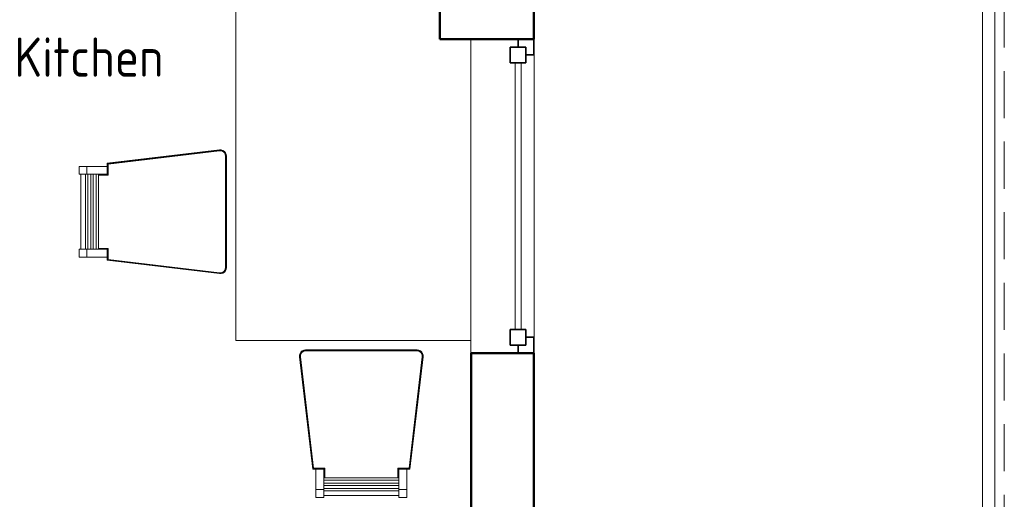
# Model space of a CAD drawing. Header units: millimetres. Extents: x -704 to 18014, y 1231 to 56345.
# Tile 36 of 60: x 14875 to 18014, y 36910 to 38438. Entities that reach past the tile are written whole.
import ezdxf

# ---------------------------------------------------------------- set-up
doc = ezdxf.new("R2010")
doc.units = ezdxf.units.MM
doc.linetypes.add('ADSK_Штриховая_ш3 п1_5', pattern=[225, 150, -75])
for name, color, linetype, lineweight in [('A-AREA-____-IDEN', 2, 'Continuous', 20), ('A-COLS-____-MCUT', 52, 'Continuous', 50), ('A-COLS-____-OTLN', 52, 'Continuous', 20), ('A-DETL-____-MBND', 5, 'ADSK_Штриховая_ш3 п1_5', 20), ('A-GENM-____-MCUT', 13, 'Continuous', 50), ('A-GENM-____-OTLN', 13, 'Continuous', 20), ('A-GLAZ-____-MCUT', 151, 'Continuous', 35), ('A-GLAZ-____-OTLN', 151, 'Continuous', 20), ('A-PART-____-OTLN', 2, 'Continuous', 20), ('A-WALL-____-MCUT', 113, 'Continuous', 50), ('A-WALL-____-OTLN', 113, 'Continuous', 20), ('I-FURN-____-OTLN', 30, 'Continuous', 20), ('Ограждение', 7, 'Continuous', 20)]:
    doc.layers.add(name, color=color, linetype=linetype, lineweight=lineweight)
doc.styles.add('GOST Common_1', font='GOST_Common.ttf', dxfattribs={"width": 0.9, "height": 125})

# ---------------------------------------------------------------- blocks, each defined once
blk = doc.blocks.new('Прямая форма - 83 new-609536-В_Этаж 03_Канализация')
at = {"layer": 'A-GLAZ-____-MCUT', "color": 53}
for p, q in [((-475, 0), (-500, 0)), ((-500, 0), (-500, -50)), ((-425, 25), (-475, 25)), ((-475, 25), (-475, -25)), ((-475, -25), (-475, 0)), ((-425, -25), (-425, 25)), ((425, 25), (425, -25)), ((475, 25), (425, 25)), ((475, -25), (475, 25)), ((500, 0), (475, 0)), ((475, 0), (475, -25)), ((500, -50), (500, 0)), ((-475, -25), (-425, -25)), ((-450, -25), (-475, -25)), ((-450, -50), (-450, -25)), ((425, -25), (475, -25)), ((475, -25), (450, -25)), ((450, -25), (450, -50)), ((-500, -50), (-450, -50)), ((450, -50), (500, -50))]:
    blk.add_line(p, q, dxfattribs=at)
at = {"layer": 'A-GLAZ-____-OTLN', "color": 253}
for p, q in [((425, 10), (-425, 10)), ((-425, -10), (425, -10))]:
    blk.add_line(p, q, dxfattribs=at)
blk = doc.blocks.new('Прямая форма - WD - 003-611924-В_Этаж 03_Канализация')
blk.add_blockref('Прямая форма - 83 new-609536-В_Этаж 03_Канализация', (500, 50))
blk = doc.blocks.new('Прямая форма - 83 new-612017-В_Этаж 03_Канализация')
at = {"layer": 'A-DETL-____-MBND', "color": 253}
blk.add_line((10800, -8926.4), (10800, -2368.6), dxfattribs=at)
blk = doc.blocks.new('Прямая форма - SLA - 012-612018-В_Этаж 03_Канализация')
blk.add_blockref('Прямая форма - 83 new-612017-В_Этаж 03_Канализация', (0, 0))
blk = doc.blocks.new('Прямая форма - 83 new-612745-В_Этаж 03_Канализация')
at = {"layer": 'I-FURN-____-OTLN', "color": 253}
for p, q in [((-400, 820.7), (-400, -820.7)), ((-810, -255.6), (-452.4, -213)), ((-809.8, -255.8), (-452.4, -213.2)), ((-809.4, -256.1), (-452.3, -213.6)), ((-808.8, -256.6), (-452.3, -214.2)), ((-808.1, -257.2), (-452.3, -214.9)), ((-807.4, -257.9), (-452.2, -215.6)), ((-807, -258.3), (-452.2, -216)), ((-452.4, -213), (-446.8, -213.1)), ((-452.4, -213), (-446.8, -213.1)), ((-452.4, -213), (-452.4, -213)), ((-452.4, -213), (-446.8, -213.2)), ((-452.4, -213), (-452.4, -213.2)), ((-452.4, -213.2), (-446.8, -213.4)), ((-452.4, -213.2), (-452.3, -213.6)), ((-452.3, -213.6), (-446.9, -213.8)), ((-452.3, -213.6), (-452.3, -214.2)), ((-452.3, -214.2), (-446.9, -214.3)), ((-452.3, -214.2), (-452.3, -214.9)), ((-452.3, -214.9), (-447.1, -215)), ((-452.3, -214.9), (-452.2, -215.6)), ((-452.2, -215.6), (-447.2, -215.7)), ((-452.2, -215.6), (-452.2, -216)), ((-452.2, -216), (-447.2, -216.1)), ((-447.2, -215.7), (-447.1, -215)), ((-447.2, -215.7), (-442.5, -217.2)), ((-447.2, -216.1), (-447.2, -215.7)), ((-447.2, -216.1), (-442.7, -217.6)), ((-447.1, -215), (-446.9, -214.3)), ((-447.1, -215), (-442.2, -216.5)), ((-446.9, -213.8), (-446.8, -213.4)), ((-446.9, -213.8), (-441.7, -215.4)), ((-446.9, -214.3), (-446.9, -213.8)), ((-446.9, -214.3), (-441.9, -215.9)), ((-446.8, -213.1), (-441.4, -214.8)), ((-446.8, -213.1), (-441.4, -214.8)), ((-446.8, -213.2), (-446.8, -213.1)), ((-446.8, -213.2), (-441.4, -214.8)), ((-446.8, -213.4), (-446.8, -213.2)), ((-446.8, -213.4), (-441.5, -215)), ((-442.7, -217.6), (-442.5, -217.2)), ((-442.7, -217.6), (-438.7, -220.2)), ((-442.5, -217.2), (-442.2, -216.5)), ((-442.5, -217.2), (-438.5, -219.9)), ((-442.2, -216.5), (-441.9, -215.9)), ((-442.2, -216.5), (-438, -219.3)), ((-441.9, -215.9), (-441.7, -215.4)), ((-441.9, -215.9), (-437.5, -218.8)), ((-441.7, -215.4), (-441.5, -215)), ((-441.7, -215.4), (-437.1, -218.4)), ((-441.5, -215), (-441.4, -214.8)), ((-441.5, -215), (-436.9, -218.1)), ((-441.4, -214.8), (-436.7, -217.9)), ((-441.4, -214.8), (-436.7, -217.9)), ((-441.4, -214.8), (-441.4, -214.8)), ((-441.4, -214.8), (-436.7, -217.9)), ((-438.5, -219.9), (-438, -219.3)), ((-438, -219.3), (-437.5, -218.8)), ((-438, -219.3), (-434.7, -223.2)), ((-437.5, -218.8), (-437.1, -218.4)), ((-437.5, -218.8), (-434.1, -222.8)), ((-437.1, -218.4), (-436.9, -218.1)), ((-437.1, -218.4), (-433.6, -222.5)), ((-436.9, -218.1), (-436.7, -217.9)), ((-436.9, -218.1), (-433.3, -222.3)), ((-436.7, -217.9), (-433.1, -222.2)), ((-436.7, -217.9), (-433.1, -222.2)), ((-436.7, -217.9), (-436.7, -217.9)), ((-436.7, -217.9), (-433.1, -222.2)), ((-438.7, -220.2), (-438.5, -219.9)), ((-438.7, -220.2), (-435.7, -223.8)), ((-438.5, -219.9), (-435.3, -223.6)), ((-435.7, -223.8), (-435.3, -223.6)), ((-435.7, -223.8), (-433.7, -228.2)), ((-435.3, -223.6), (-434.7, -223.2)), ((-435.3, -223.6), (-433.3, -228.1)), ((-434.7, -223.2), (-434.1, -222.8)), ((-434.7, -223.2), (-432.6, -227.8)), ((-434.1, -222.8), (-433.6, -222.5)), ((-434.1, -222.8), (-431.9, -227.6)), ((-433.7, -228.2), (-433.3, -228.1)), ((-433.7, -228.2), (-433, -233.1)), ((-433.6, -222.5), (-433.3, -222.3)), ((-433.6, -222.5), (-431.4, -227.5)), ((-433.3, -222.3), (-433.1, -222.2)), ((-433.3, -222.3), (-431, -227.4)), ((-433.3, -228.1), (-432.6, -227.8)), ((-433.3, -228.1), (-432.6, -233.1)), ((-433.1, -222.2), (-430.8, -227.3)), ((-433.1, -222.2), (-430.8, -227.3)), ((-433.1, -222.2), (-433.1, -222.2)), ((-433.1, -222.2), (-430.8, -227.3)), ((-433, -233.1), (-432.6, -233.1)), ((-433, -233.1), (-433, -587.6)), ((-432.6, -227.8), (-431.9, -227.6)), ((-432.6, -227.8), (-431.9, -233)), ((-432.6, -233.1), (-431.9, -233)), ((-432.6, -233.1), (-432.6, -587.6)), ((-431.9, -227.6), (-431.4, -227.5)), ((-431.9, -227.6), (-431.2, -233)), ((-431.9, -233), (-431.2, -233)), ((-431.9, -233), (-431.9, -587.7)), ((-431.4, -227.5), (-431, -227.4)), ((-431.4, -227.5), (-430.6, -232.9)), ((-431.2, -233), (-430.6, -232.9)), ((-431.2, -233), (-431.2, -587.7)), ((-431, -227.4), (-430.8, -227.3)), ((-431, -227.4), (-430.2, -232.9)), ((-430.8, -227.3), (-430, -232.9)), ((-430.8, -227.3), (-430, -232.9)), ((-430.8, -227.3), (-430.8, -227.3)), ((-430.8, -227.3), (-430, -232.9)), ((-430.6, -232.9), (-430.2, -232.9)), ((-430.6, -232.9), (-430.6, -587.8)), ((-430.2, -232.9), (-430, -232.9)), ((-430.2, -232.9), (-430.2, -587.8)), ((-430, -232.9), (-430, -232.9)), ((-430, -232.9), (-430, -587.8)), ((-900, -265.7), (-875, -265.7)), ((-900, -265.7), (-900, -290.7)), ((-875, -265.7), (-810, -265.7)), ((-875, -265.7), (-875, -290.7)), ((-810, -265.7), (-810, -255.6)), ((-810, -255.6), (-810, -255.6)), ((-809.8, -255.8), (-810, -255.6)), ((-810, -265.7), (-810, -290.7)), ((-809.8, -290.9), (-809.8, -255.8)), ((-809.4, -256.1), (-809.8, -255.8)), ((-809.4, -291.3), (-809.4, -256.1)), ((-808.8, -256.6), (-809.4, -256.1)), ((-808.8, -291.8), (-808.8, -256.6)), ((-808.1, -257.2), (-808.8, -256.6)), ((-808.1, -292.5), (-808.1, -257.2)), ((-807.4, -257.9), (-808.1, -257.2)), ((-807.4, -293.3), (-807.4, -257.9)), ((-807, -258.3), (-807.4, -257.9)), ((-807, -293.7), (-807, -258.3)), ((-875, -290.7), (-900, -290.7)), ((-894.1, -530), (-894.1, -290.7)), ((-879.2, -290.7), (-879.2, -530)), ((-810, -290.7), (-875, -290.7)), ((-872.1, -290.7), (-872.1, -530)), ((-862.1, -290.7), (-862.1, -530)), ((-854.9, -290.7), (-854.9, -530)), ((-844.9, -290.7), (-844.9, -530)), ((-837.8, -290.7), (-837.8, -530)), ((-837.8, -290.9), (-809.8, -290.9)), ((-837.8, -291.3), (-809.4, -291.3)), ((-837.8, -291.8), (-808.8, -291.8)), ((-837.8, -292.5), (-808.1, -292.5)), ((-837.8, -293.3), (-807.4, -293.3)), ((-837.8, -293.7), (-807, -293.7)), ((-810, -290.7), (-810, -290.7)), ((-809.8, -290.9), (-810, -290.7)), ((-809.4, -291.3), (-809.8, -290.9)), ((-808.8, -291.8), (-809.4, -291.3)), ((-808.1, -292.5), (-808.8, -291.8)), ((-807.4, -293.3), (-808.1, -292.5)), ((-807, -293.7), (-807.4, -293.3)), ((-900, -530), (-875, -530)), ((-900, -530), (-900, -555)), ((-875, -530), (-810, -530)), ((-875, -530), (-875, -555)), ((-807, -527), (-837.8, -527)), ((-807.4, -527.4), (-837.8, -527.4)), ((-808.1, -528.2), (-837.8, -528.2)), ((-808.8, -528.9), (-837.8, -528.9)), ((-809.4, -529.4), (-837.8, -529.4)), ((-809.8, -529.8), (-837.8, -529.8)), ((-809.8, -529.8), (-810, -530)), ((-810, -530), (-810, -555)), ((-810, -530), (-810, -530)), ((-809.4, -529.4), (-809.8, -529.8)), ((-809.8, -564.9), (-809.8, -529.8)), ((-808.8, -528.9), (-809.4, -529.4)), ((-809.4, -564.6), (-809.4, -529.4)), ((-808.1, -528.2), (-808.8, -528.9)), ((-808.8, -564.1), (-808.8, -528.9)), ((-807.4, -527.4), (-808.1, -528.2)), ((-808.1, -563.5), (-808.1, -528.2)), ((-807, -527), (-807.4, -527.4)), ((-807.4, -562.8), (-807.4, -527.4)), ((-807, -562.5), (-807, -527)), ((-875, -555), (-900, -555)), ((-810, -555), (-875, -555)), ((-810, -565.1), (-810, -555)), ((-809.8, -564.9), (-810, -565.1)), ((-809.4, -564.6), (-809.8, -564.9)), ((-452.4, -607.5), (-809.8, -564.9)), ((-808.8, -564.1), (-809.4, -564.6)), ((-452.3, -607.1), (-809.4, -564.6)), ((-808.1, -563.5), (-808.8, -564.1)), ((-452.3, -606.5), (-808.8, -564.1)), ((-807.4, -562.8), (-808.1, -563.5)), ((-452.3, -605.8), (-808.1, -563.5)), ((-807, -562.5), (-807.4, -562.8)), ((-452.2, -605.1), (-807.4, -562.8)), ((-452.2, -604.7), (-807, -562.5)), ((-452.4, -607.7), (-810, -565.1)), ((-810, -565.1), (-810, -565.1)), ((-433.7, -592.5), (-435.7, -596.9)), ((-433.3, -592.7), (-435.3, -597.1)), ((-432.6, -592.9), (-434.7, -597.5)), ((-431.9, -593.1), (-434.1, -597.9)), ((-433, -587.6), (-433.7, -592.5)), ((-433.7, -592.5), (-433.3, -592.7)), ((-431.4, -593.2), (-433.6, -598.2)), ((-432.6, -587.6), (-433.3, -592.7)), ((-433.3, -592.7), (-432.6, -592.9)), ((-431, -593.3), (-433.3, -598.4)), ((-430.8, -593.4), (-433.1, -598.5)), ((-430.8, -593.4), (-433.1, -598.5)), ((-430.8, -593.4), (-433.1, -598.5)), ((-433, -587.6), (-432.6, -587.6)), ((-432.6, -587.6), (-431.9, -587.7)), ((-431.9, -587.7), (-432.6, -592.9)), ((-432.6, -592.9), (-431.9, -593.1)), ((-431.2, -587.7), (-431.9, -593.1)), ((-431.9, -587.7), (-431.2, -587.7)), ((-431.9, -593.1), (-431.4, -593.2)), ((-430.6, -587.8), (-431.4, -593.2)), ((-431.4, -593.2), (-431, -593.3)), ((-431.2, -587.7), (-430.6, -587.8)), ((-430.2, -587.8), (-431, -593.3)), ((-431, -593.3), (-430.8, -593.4)), ((-430, -587.8), (-430.8, -593.4)), ((-430, -587.8), (-430.8, -593.4)), ((-430, -587.8), (-430.8, -593.4)), ((-430.8, -593.4), (-430.8, -593.4)), ((-430.6, -587.8), (-430.2, -587.8)), ((-430.2, -587.8), (-430, -587.8)), ((-430, -587.8), (-430, -587.8)), ((-452.3, -607.1), (-452.4, -607.5)), ((-446.8, -607.3), (-452.4, -607.5)), ((-446.8, -607.5), (-452.4, -607.7)), ((-452.4, -607.5), (-452.4, -607.7)), ((-446.8, -607.6), (-452.4, -607.7)), ((-446.8, -607.6), (-452.4, -607.7)), ((-452.4, -607.7), (-452.4, -607.7)), ((-452.2, -605.1), (-452.3, -605.8)), ((-447.1, -605.7), (-452.3, -605.8)), ((-452.3, -605.8), (-452.3, -606.5)), ((-446.9, -606.4), (-452.3, -606.5)), ((-452.3, -606.5), (-452.3, -607.1)), ((-446.9, -606.9), (-452.3, -607.1)), ((-447.2, -604.6), (-452.2, -604.7)), ((-452.2, -604.7), (-452.2, -605.1)), ((-447.2, -605), (-452.2, -605.1)), ((-442.7, -603.2), (-447.2, -604.6)), ((-442.5, -603.5), (-447.2, -605)), ((-447.2, -604.6), (-447.2, -605)), ((-447.2, -605), (-447.1, -605.7)), ((-442.2, -604.2), (-447.1, -605.7)), ((-447.1, -605.7), (-446.9, -606.4)), ((-441.9, -604.8), (-446.9, -606.4)), ((-441.7, -605.3), (-446.9, -606.9)), ((-446.9, -606.4), (-446.9, -606.9)), ((-446.9, -606.9), (-446.8, -607.3)), ((-441.5, -605.7), (-446.8, -607.3)), ((-441.4, -605.9), (-446.8, -607.6)), ((-441.4, -605.9), (-446.8, -607.6)), ((-441.4, -605.9), (-446.8, -607.5)), ((-446.8, -607.3), (-446.8, -607.5)), ((-446.8, -607.5), (-446.8, -607.6)), ((-438.7, -600.5), (-442.7, -603.2)), ((-442.7, -603.2), (-442.5, -603.5)), ((-438.5, -600.8), (-442.5, -603.5)), ((-442.5, -603.5), (-442.2, -604.2)), ((-438, -601.4), (-442.2, -604.2)), ((-442.2, -604.2), (-441.9, -604.8)), ((-437.5, -601.9), (-441.9, -604.8)), ((-441.9, -604.8), (-441.7, -605.3)), ((-437.1, -602.3), (-441.7, -605.3)), ((-441.7, -605.3), (-441.5, -605.7)), ((-436.9, -602.6), (-441.5, -605.7)), ((-441.5, -605.7), (-441.4, -605.9)), ((-436.7, -602.8), (-441.4, -605.9)), ((-436.7, -602.8), (-441.4, -605.9)), ((-436.7, -602.8), (-441.4, -605.9)), ((-441.4, -605.9), (-441.4, -605.9)), ((-435.7, -596.9), (-438.7, -600.5)), ((-438.7, -600.5), (-438.5, -600.8)), ((-435.3, -597.1), (-438.5, -600.8)), ((-438.5, -600.8), (-438, -601.4)), ((-434.7, -597.5), (-438, -601.4)), ((-438, -601.4), (-437.5, -601.9)), ((-434.1, -597.9), (-437.5, -601.9)), ((-437.5, -601.9), (-437.1, -602.3)), ((-433.6, -598.2), (-437.1, -602.3)), ((-437.1, -602.3), (-436.9, -602.6)), ((-433.3, -598.4), (-436.9, -602.6)), ((-436.9, -602.6), (-436.7, -602.8)), ((-433.1, -598.5), (-436.7, -602.8)), ((-433.1, -598.5), (-436.7, -602.8)), ((-433.1, -598.5), (-436.7, -602.8)), ((-436.7, -602.8), (-436.7, -602.8)), ((-435.7, -596.9), (-435.3, -597.1)), ((-435.3, -597.1), (-434.7, -597.5)), ((-434.7, -597.5), (-434.1, -597.9)), ((-434.1, -597.9), (-433.6, -598.2)), ((-433.6, -598.2), (-433.3, -598.4)), ((-433.3, -598.4), (-433.1, -598.5)), ((-433.1, -598.5), (-433.1, -598.5)), ((349, -820.7), (-400, -820.7)), ((-197.3, -873.1), (-197.2, -867.5)), ((-197.3, -873.1), (-197.2, -867.5)), ((-197.3, -873.1), (-197.2, -867.5)), ((-154.7, -1230.7), (-197.3, -873.1)), ((-197.3, -873.1), (-197.3, -873.1)), ((-197.1, -873.1), (-197.3, -873.1)), ((-197.2, -867.5), (-195.5, -862.1)), ((-197.2, -867.5), (-195.5, -862.1)), ((-197.2, -867.5), (-195.5, -862.1)), ((-197.2, -867.5), (-197.2, -867.5)), ((-197, -867.5), (-197.2, -867.5)), ((-197.1, -873.1), (-197, -867.5)), ((-196.7, -873), (-197.1, -873.1)), ((-154.6, -1230.5), (-197.1, -873.1)), ((-197, -867.5), (-195.3, -862.2)), ((-196.6, -867.6), (-197, -867.5)), ((-196.7, -873), (-196.6, -867.6)), ((-154.2, -1230.1), (-196.7, -873)), ((-196.2, -873), (-196.7, -873)), ((-196.6, -867.6), (-195, -862.4)), ((-196, -867.7), (-196.6, -867.6)), ((-196.2, -873), (-196, -867.7)), ((-153.7, -1229.5), (-196.2, -873)), ((-195.5, -873), (-196.2, -873)), ((-196, -867.7), (-194.5, -862.6)), ((-195.4, -867.8), (-196, -867.7)), ((-195.5, -862.1), (-192.4, -857.4)), ((-195.5, -862.1), (-192.4, -857.4)), ((-195.5, -862.1), (-192.4, -857.4)), ((-195.5, -862.1), (-195.5, -862.1)), ((-195.3, -862.2), (-195.5, -862.1)), ((-195.5, -873), (-195.4, -867.8)), ((-194.7, -872.9), (-195.5, -873)), ((-153.1, -1228.9), (-195.5, -873)), ((-195.4, -867.8), (-193.8, -862.9)), ((-194.6, -867.9), (-195.4, -867.8)), ((-195.3, -862.2), (-192.3, -857.6)), ((-195, -862.4), (-195.3, -862.2)), ((-195, -862.4), (-192, -857.8)), ((-194.5, -862.6), (-195, -862.4)), ((-194.7, -872.9), (-194.6, -867.9)), ((-152.4, -1228.1), (-194.7, -872.9)), ((-194.3, -872.9), (-194.7, -872.9)), ((-194.6, -867.9), (-193.2, -863.2)), ((-194.2, -868), (-194.6, -867.9)), ((-194.5, -862.6), (-191.5, -858.2)), ((-193.8, -862.9), (-194.5, -862.6)), ((-194.3, -872.9), (-194.2, -868)), ((-152.1, -1227.7), (-194.3, -872.9)), ((-194.2, -868), (-192.8, -863.4)), ((-193.8, -862.9), (-191, -858.7)), ((-193.2, -863.2), (-193.8, -862.9)), ((-193.2, -863.2), (-190.5, -859.2)), ((-192.8, -863.4), (-193.2, -863.2)), ((-192.8, -863.4), (-190.2, -859.4)), ((-192.4, -857.4), (-188.2, -853.8)), ((-192.4, -857.4), (-188.2, -853.8)), ((-192.4, -857.4), (-188.1, -853.8)), ((-192.4, -857.4), (-192.4, -857.4)), ((-192.3, -857.6), (-192.4, -857.4)), ((-192.3, -857.6), (-188, -854)), ((-192, -857.8), (-192.3, -857.6)), ((-192, -857.8), (-187.8, -854.3)), ((-191.5, -858.2), (-192, -857.8)), ((-191.5, -858.2), (-187.5, -854.8)), ((-191, -858.7), (-191.5, -858.2)), ((-191, -858.7), (-187.2, -855.4)), ((-190.5, -859.2), (-191, -858.7)), ((-190.5, -859.2), (-186.7, -856)), ((-190.2, -859.4), (-190.5, -859.2)), ((-190.2, -859.4), (-186.5, -856.4)), ((-188.2, -853.8), (-183, -851.5)), ((-188.2, -853.8), (-183, -851.5)), ((-188.1, -853.8), (-188.2, -853.8)), ((-188.1, -853.8), (-183, -851.5)), ((-188, -854), (-188.1, -853.8)), ((-188, -854), (-183, -851.7)), ((-187.8, -854.3), (-188, -854)), ((-187.8, -854.3), (-182.9, -852.1)), ((-187.5, -854.8), (-187.8, -854.3)), ((-187.5, -854.8), (-182.7, -852.6)), ((-187.2, -855.4), (-187.5, -854.8)), ((-187.2, -855.4), (-182.5, -853.3)), ((-186.7, -856), (-187.2, -855.4)), ((-186.7, -856), (-182.3, -854)), ((-186.5, -856.4), (-186.7, -856)), ((-186.5, -856.4), (-182.2, -854.4)), ((-183, -851.5), (-177.5, -850.7)), ((-183, -851.5), (-177.5, -850.7)), ((-183, -851.5), (-177.5, -850.7)), ((-183, -851.7), (-177.5, -850.9)), ((-183, -851.5), (-183, -851.5)), ((-183, -851.7), (-183, -851.5)), ((-182.9, -852.1), (-183, -851.7)), ((-182.9, -852.1), (-177.4, -851.3)), ((-182.7, -852.6), (-182.9, -852.1)), ((-182.7, -852.6), (-177.4, -851.9)), ((-182.5, -853.3), (-182.7, -852.6)), ((-182.5, -853.3), (-177.3, -852.6)), ((-182.3, -854), (-182.5, -853.3)), ((-182.3, -854), (-177.3, -853.3)), ((-182.2, -854.4), (-182.3, -854)), ((-182.2, -854.4), (-177.3, -853.7)), ((-177.5, -850.7), (-177.5, -850.7)), ((-177.5, -850.7), (177.5, -850.7)), ((-177.5, -850.9), (-177.5, -850.7)), ((-177.5, -850.9), (177.5, -850.9)), ((-177.4, -851.3), (-177.5, -850.9)), ((-177.4, -851.3), (177.4, -851.3)), ((-177.4, -851.9), (-177.4, -851.3)), ((-177.4, -851.9), (177.4, -851.9)), ((-177.3, -852.6), (-177.4, -851.9)), ((-177.3, -852.6), (177.3, -852.6)), ((-177.3, -853.3), (-177.3, -852.6)), ((-177.3, -853.3), (177.3, -853.3)), ((-177.3, -853.7), (-177.3, -853.3)), ((-177.3, -853.7), (177.3, -853.7)), ((194.3, -872.9), (152.1, -1227.7)), ((194.7, -872.9), (152.4, -1228.1)), ((195.5, -873), (153.1, -1228.9)), ((196.2, -873), (153.7, -1229.5)), ((196.7, -873), (154.2, -1230.1)), ((197.1, -873.1), (154.6, -1230.5)), ((197.3, -873.1), (154.7, -1230.7)), ((177.3, -852.6), (177.4, -851.9)), ((177.3, -852.6), (182.5, -853.3)), ((177.3, -853.3), (177.3, -852.6)), ((177.3, -853.3), (182.3, -854)), ((177.3, -853.7), (177.3, -853.3)), ((177.3, -853.7), (182.2, -854.4)), ((177.4, -851.3), (177.5, -850.9)), ((177.4, -851.3), (182.9, -852.1)), ((177.4, -851.9), (177.4, -851.3)), ((177.4, -851.9), (182.7, -852.6)), ((177.5, -850.7), (183, -851.5)), ((177.5, -850.7), (183, -851.5)), ((177.5, -850.7), (177.5, -850.7)), ((177.5, -850.7), (183, -851.5)), ((177.5, -850.9), (177.5, -850.7)), ((177.5, -850.9), (183, -851.7)), ((182.2, -854.4), (182.3, -854)), ((182.2, -854.4), (186.5, -856.4)), ((182.3, -854), (182.5, -853.3)), ((182.3, -854), (186.7, -856)), ((182.5, -853.3), (182.7, -852.6)), ((182.5, -853.3), (187.2, -855.4)), ((182.7, -852.6), (182.9, -852.1)), ((182.7, -852.6), (187.5, -854.8)), ((182.9, -852.1), (183, -851.7)), ((182.9, -852.1), (187.8, -854.3)), ((183, -851.5), (188.2, -853.8)), ((183, -851.5), (188.2, -853.8)), ((183, -851.5), (183, -851.5)), ((183, -851.5), (188.1, -853.8)), ((183, -851.7), (183, -851.5)), ((183, -851.7), (188, -854)), ((186.5, -856.4), (186.7, -856)), ((186.5, -856.4), (190.2, -859.4)), ((186.7, -856), (187.2, -855.4)), ((186.7, -856), (190.5, -859.2)), ((187.2, -855.4), (187.5, -854.8)), ((187.2, -855.4), (191, -858.7)), ((187.5, -854.8), (187.8, -854.3)), ((187.5, -854.8), (191.5, -858.2)), ((187.8, -854.3), (188, -854)), ((187.8, -854.3), (192, -857.8)), ((188, -854), (188.1, -853.8)), ((188, -854), (192.3, -857.6)), ((188.1, -853.8), (188.2, -853.8)), ((188.1, -853.8), (192.4, -857.4)), ((188.2, -853.8), (192.4, -857.4)), ((188.2, -853.8), (192.4, -857.4)), ((190.2, -859.4), (190.5, -859.2)), ((190.2, -859.4), (192.8, -863.4)), ((190.5, -859.2), (191, -858.7)), ((190.5, -859.2), (193.2, -863.2)), ((191, -858.7), (191.5, -858.2)), ((191, -858.7), (193.8, -862.9)), ((191.5, -858.2), (192, -857.8)), ((191.5, -858.2), (194.5, -862.6)), ((192, -857.8), (192.3, -857.6)), ((192, -857.8), (195, -862.4)), ((192.3, -857.6), (192.4, -857.4)), ((192.3, -857.6), (195.3, -862.2)), ((192.4, -857.4), (195.5, -862.1)), ((192.4, -857.4), (195.5, -862.1)), ((192.4, -857.4), (192.4, -857.4)), ((192.4, -857.4), (195.5, -862.1)), ((192.8, -863.4), (193.2, -863.2)), ((192.8, -863.4), (194.2, -868)), ((193.2, -863.2), (193.8, -862.9)), ((193.2, -863.2), (194.6, -867.9)), ((193.8, -862.9), (194.5, -862.6)), ((193.8, -862.9), (195.4, -867.8)), ((194.2, -868), (194.6, -867.9)), ((194.2, -868), (194.3, -872.9)), ((194.7, -872.9), (194.3, -872.9)), ((194.5, -862.6), (195, -862.4)), ((194.5, -862.6), (196, -867.7)), ((194.6, -867.9), (195.4, -867.8)), ((194.6, -867.9), (194.7, -872.9)), ((195.5, -873), (194.7, -872.9)), ((195, -862.4), (195.3, -862.2)), ((195, -862.4), (196.6, -867.6)), ((195.3, -862.2), (195.5, -862.1)), ((195.3, -862.2), (197, -867.5)), ((195.4, -867.8), (196, -867.7)), ((195.4, -867.8), (195.5, -873)), ((195.5, -862.1), (197.2, -867.5)), ((195.5, -862.1), (197.2, -867.5)), ((195.5, -862.1), (195.5, -862.1)), ((195.5, -862.1), (197.2, -867.5)), ((196.2, -873), (195.5, -873)), ((196, -867.7), (196.6, -867.6)), ((196, -867.7), (196.2, -873)), ((196.7, -873), (196.2, -873)), ((196.6, -867.6), (197, -867.5)), ((196.6, -867.6), (196.7, -873)), ((197.1, -873.1), (196.7, -873)), ((197, -867.5), (197.2, -867.5)), ((197, -867.5), (197.1, -873.1)), ((197.3, -873.1), (197.1, -873.1)), ((197.2, -867.5), (197.3, -873.1)), ((197.2, -867.5), (197.3, -873.1)), ((197.2, -867.5), (197.2, -867.5)), ((197.2, -867.5), (197.3, -873.1)), ((197.3, -873.1), (197.3, -873.1)), ((-154.7, -1230.7), (-154.8, -1230.7)), ((-154.6, -1230.5), (-154.7, -1230.7)), ((-144.7, -1230.7), (-154.7, -1230.7)), ((-154.2, -1230.1), (-154.6, -1230.5)), ((-119.5, -1230.5), (-154.6, -1230.5)), ((-153.7, -1229.5), (-154.2, -1230.1)), ((-119.1, -1230.1), (-154.2, -1230.1)), ((-153.1, -1228.9), (-153.7, -1229.5)), ((-118.5, -1229.5), (-153.7, -1229.5)), ((-152.4, -1228.1), (-153.1, -1228.9)), ((-117.8, -1228.9), (-153.1, -1228.9)), ((-152.1, -1227.7), (-152.4, -1228.1)), ((-117.1, -1228.1), (-152.4, -1228.1)), ((-116.7, -1227.7), (-152.1, -1227.7)), ((-144.7, -1295.7), (-144.7, -1230.7)), ((-144.7, -1230.7), (-119.7, -1230.7)), ((-119.5, -1230.5), (-119.7, -1230.7)), ((-119.7, -1230.7), (-119.7, -1295.7)), ((-119.7, -1230.7), (-119.7, -1230.7)), ((-119.1, -1230.1), (-119.5, -1230.5)), ((-119.5, -1258.5), (-119.5, -1230.5)), ((-118.5, -1229.5), (-119.1, -1230.1)), ((-119.1, -1258.5), (-119.1, -1230.1)), ((-117.8, -1228.9), (-118.5, -1229.5)), ((-118.5, -1258.5), (-118.5, -1229.5)), ((-117.1, -1228.1), (-117.8, -1228.9)), ((-117.8, -1258.5), (-117.8, -1228.9)), ((-116.7, -1227.7), (-117.1, -1228.1)), ((-117.1, -1258.5), (-117.1, -1228.1)), ((-116.7, -1258.5), (-116.7, -1227.7)), ((152.1, -1227.7), (116.7, -1227.7)), ((116.7, -1227.7), (117.1, -1228.1)), ((116.7, -1227.7), (116.7, -1258.5)), ((152.4, -1228.1), (117.1, -1228.1)), ((117.1, -1228.1), (117.8, -1228.9)), ((117.1, -1228.1), (117.1, -1258.5)), ((153.1, -1228.9), (117.8, -1228.9)), ((117.8, -1228.9), (118.5, -1229.5)), ((117.8, -1228.9), (117.8, -1258.5)), ((153.7, -1229.5), (118.5, -1229.5)), ((118.5, -1229.5), (119.1, -1230.1)), ((118.5, -1229.5), (118.5, -1258.5)), ((154.2, -1230.1), (119.1, -1230.1)), ((119.1, -1230.1), (119.5, -1230.5)), ((119.1, -1230.1), (119.1, -1258.5)), ((154.6, -1230.5), (119.5, -1230.5)), ((119.5, -1230.5), (119.7, -1230.7)), ((119.5, -1230.5), (119.5, -1258.5)), ((119.7, -1295.7), (119.7, -1230.7)), ((119.7, -1230.7), (144.7, -1230.7)), ((119.7, -1230.7), (119.7, -1230.7)), ((144.7, -1230.7), (144.7, -1295.7)), ((154.7, -1230.7), (144.7, -1230.7)), ((152.1, -1227.7), (152.4, -1228.1)), ((152.4, -1228.1), (153.1, -1228.9)), ((153.1, -1228.9), (153.7, -1229.5)), ((153.7, -1229.5), (154.2, -1230.1)), ((154.2, -1230.1), (154.6, -1230.5)), ((154.6, -1230.5), (154.7, -1230.7)), ((154.7, -1230.7), (154.8, -1230.7)), ((-119.7, -1258.5), (119.7, -1258.5)), ((-119.7, -1265.6), (119.7, -1265.6)), ((-119.7, -1275.6), (119.7, -1275.6)), ((-119.7, -1282.8), (119.7, -1282.8)), ((-144.7, -1320.7), (-144.7, -1295.7)), ((-144.7, -1295.7), (-119.7, -1295.7)), ((-119.7, -1292.8), (119.7, -1292.8)), ((-119.7, -1295.7), (-119.7, -1320.7)), ((-119.7, -1299.9), (119.7, -1299.9)), ((119.7, -1314.8), (-119.7, -1314.8)), ((119.7, -1320.7), (119.7, -1295.7)), ((119.7, -1295.7), (144.7, -1295.7)), ((144.7, -1295.7), (144.7, -1320.7)), ((-144.7, -1320.7), (-119.7, -1320.7)), ((119.7, -1320.7), (144.7, -1320.7))]:
    blk.add_line(p, q, dxfattribs=at)
blk = doc.blocks.new('Прямая форма - FU - 052-612746-В_Этаж 03_Канализация')
blk.add_blockref('Прямая форма - 83 new-612745-В_Этаж 03_Канализация', (0, 0))
blk = doc.blocks.new('Прямая форма - 83 new-612788-В_Этаж 03_Канализация')
at = {"layer": 'A-COLS-____-MCUT', "color": 9}
for p, q in [((30210.3, 38675.8), (29910.3, 38675.8)), ((29910.3, 38675.8), (29910.3, 38375.8)), ((30210.3, 38375.8), (30210.3, 38675.8)), ((29910.3, 38375.8), (30210.3, 38375.8))]:
    blk.add_line(p, q, dxfattribs=at)
blk = doc.blocks.new('Прямая форма - CRE - 002-612789-В_Этаж 03_Канализация')
blk.add_blockref('Прямая форма - 83 new-612788-В_Этаж 03_Канализация', (-30060.3, -38525.8))
blk = doc.blocks.new('Прямая форма - 83 new-613087-В_Этаж 03_Канализация')
at = {"layer": 'Ограждение', "color": 253}
for p, q in [((5030, 4901.4), (5030, -1620.1)), ((5070, -1622.8), (5070, 4901.4))]:
    blk.add_line(p, q, dxfattribs=at)
blk = doc.blocks.new('Прямая форма - Steel - Structural-613088-В_Этаж 03_Канализация')
blk.add_blockref('Прямая форма - 83 new-613087-В_Этаж 03_Канализация', (0, 0))
blk = doc.blocks.new('Прямая форма - RAILING - 005-613159-В_Этаж 03_Канализация')
blk.add_blockref('Прямая форма - Steel - Structural-613088-В_Этаж 03_Канализация', (0, 0))
blk = doc.blocks.new('Family - 83 new-613449-В_Этаж 03_Канализация')
at = {"layer": 'A-PART-____-OTLN', "color": 253}
for p, q in [((5030, 4901.4), (5030, -1620.1)), ((5070, -1622.8), (5070, 4901.4))]:
    blk.add_line(p, q, dxfattribs=at)
blk = doc.blocks.new('Family - Steel - Structural-613450-В_Этаж 03_Канализация')
blk.add_blockref('Family - 83 new-613449-В_Этаж 03_Канализация', (0, 0))
blk = doc.blocks.new('Прямая форма - 83 new-613603-В_Этаж 03_Канализация')
at = {"layer": 'A-WALL-____-MCUT', "color": 9}
for p, q in [((7000, 0), (5400, 0)), ((5400, 0), (5400, -200)), ((5400, -200), (7000, -200))]:
    blk.add_line(p, q, dxfattribs=at)
blk = doc.blocks.new('Прямая форма - SW - 006-613604-В_Этаж 03_Канализация')
blk.add_blockref('Прямая форма - 83 new-613603-В_Этаж 03_Канализация', (0, 0))
blk = doc.blocks.new('Family - WD - 003-613608-В_Этаж 03_Канализация')
at = {"layer": 'A-GENM-____-MCUT', "lineweight": 9}
for p, q in [((500, 1), (-500, 1)), ((-500, 1), (-500, -201)), ((500, -201), (500, 1)), ((-500, -201), (500, -201))]:
    blk.add_line(p, q, dxfattribs=at)
blk = doc.blocks.new('Прямая форма - CRE - 002-613619-В_Этаж 03_Канализация')
blk.add_blockref('Прямая форма - 83 new-612788-В_Этаж 03_Канализация', (-30060.3, -38525.8))
blk = doc.blocks.new('83 new_ifc_RVT-1-В_Этаж 03_Канализация')
at = {"layer": 'A-COLS-____-OTLN', "color": 253, "lineweight": 20}
for name in ['Прямая форма - CRE - 002-612789-В_Этаж 03_Канализация', 'Прямая форма - CRE - 002-613619-В_Этаж 03_Канализация']:
    blk.add_blockref(name, (30060.3, 38525.8), dxfattribs=at)
at = {"layer": 'A-GENM-____-OTLN', "color": 253, "lineweight": 20}
blk.add_blockref('Прямая форма - SLA - 012-612018-В_Этаж 03_Канализация', (20910.3, 42775.8), dxfattribs=at)
at = {"layer": 'A-GENM-____-OTLN', "color": 253, "lineweight": 20, "rotation": 270}
blk.add_blockref('Family - WD - 003-613608-В_Этаж 03_Канализация', (30210.3, 37875.8), dxfattribs=at)
at = {"layer": 'A-GLAZ-____-OTLN', "color": 253, "lineweight": 20, "rotation": 90}
blk.add_blockref('Прямая форма - WD - 003-611924-В_Этаж 03_Канализация', (30210.3, 37375.8), dxfattribs=at)
at = {"layer": 'A-PART-____-OTLN', "color": 253, "lineweight": 20}
blk.add_blockref('Family - Steel - Structural-613450-В_Этаж 03_Канализация', (26610.3, 35475.8), dxfattribs=at)
at = {"layer": 'A-WALL-____-OTLN', "color": 253, "lineweight": 20, "rotation": 270}
blk.add_blockref('Прямая форма - SW - 006-613604-В_Этаж 03_Канализация', (30210.3, 42775.8), dxfattribs=at)
at = {"layer": 'I-FURN-____-OTLN', "color": 253, "lineweight": 20}
blk.add_blockref('Прямая форма - FU - 052-612746-В_Этаж 03_Канализация', (29660.3, 38236.4), dxfattribs=at)
at = {"layer": 'Ограждение', "color": 253, "lineweight": 20}
blk.add_blockref('Прямая форма - RAILING - 005-613159-В_Этаж 03_Канализация', (26610.3, 35475.8), dxfattribs=at)

msp = doc.modelspace()

# ---------------------------------------------------------------- block references
at = {"lineweight": 9}
msp.add_blockref('83 new_ifc_RVT-1-В_Этаж 03_Канализация', (-13695.8693, 0), dxfattribs=at)

# ---------------------------------------------------------------- texts
at = {"layer": 'A-AREA-____-IDEN', "lineweight": 9, "insert": (14857.9842, 38381.1681), "char_height": 125, "width": 606.07575, "attachment_point": 1, "style": 'GOST Common_1'}
msp.add_mtext('Kitchen', dxfattribs=at)

doc.saveas('drawing.dxf')
